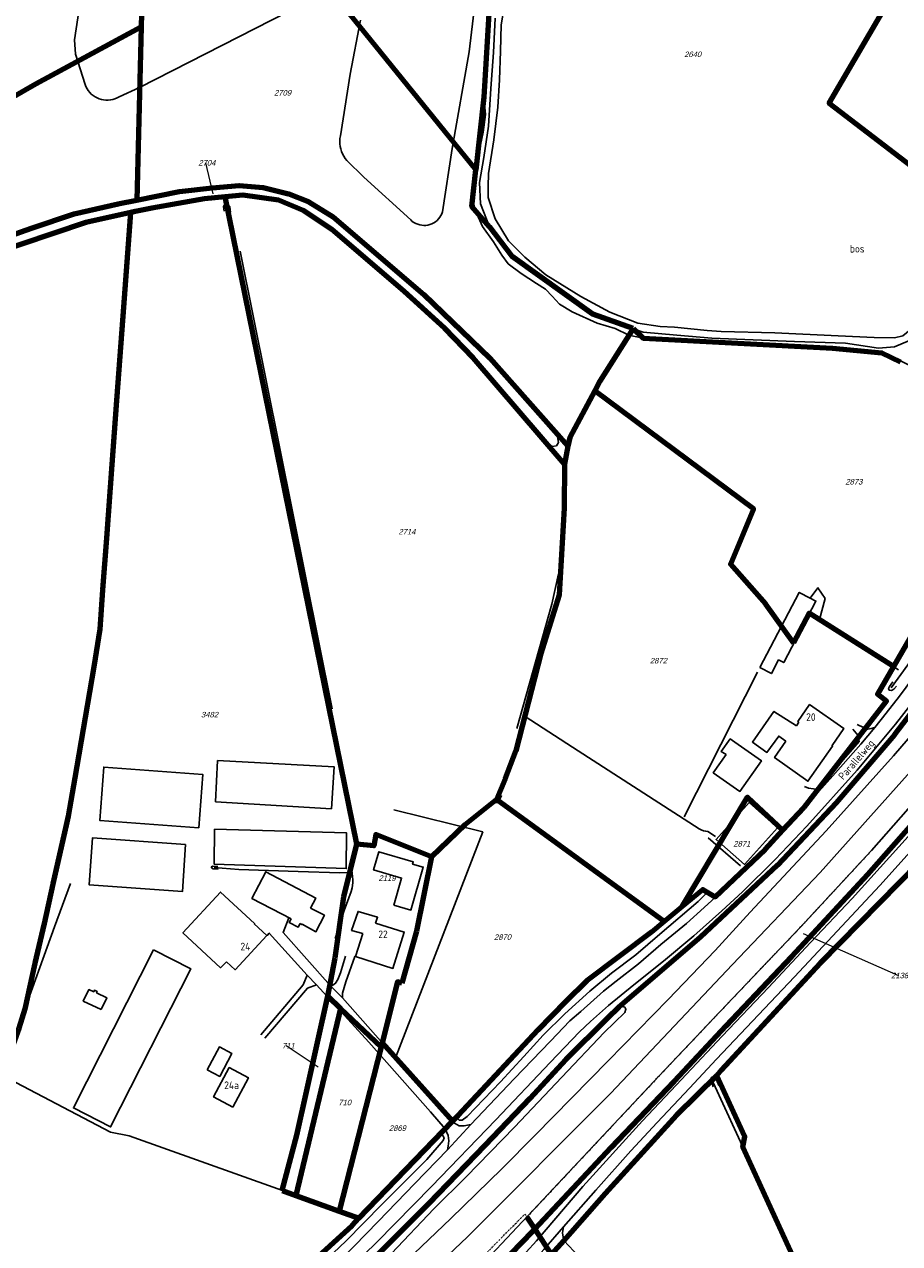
# Model space of a CAD drawing. Header units: metres. Extents: x 226218 to 240385, y 439369 to 449677.
# Tile 96 of 256: x 230531 to 230818, y 441490 to 441890. Entities that reach past the tile are written whole.
import ezdxf
from ezdxf.enums import TextEntityAlignment as Align

# ---------------------------------------------------------------- set-up
doc = ezdxf.new("R2010")
doc.units = ezdxf.units.M
doc.header["$MEASUREMENT"] = 0
doc.linetypes.add('DASHDOT', pattern=[1, 0.5, -0.25, 0, -0.25])
for name, color, linetype, lineweight in [('BIJPIJL', 73, 'Continuous', 0), ('KG01-perceelgrens', 73, 'Continuous', 100), ('KG02-sectiegrens', 73, 'DASHDOT', 18)]:
    doc.layers.add(name, color=color, linetype=linetype, lineweight=lineweight)
for name, color, linetype in [('CULTUURAANDUIDING', 253, 'Continuous'), ('DAKRAND', 4, 'Continuous'), ('DAKRAND-BYG', 4, 'Continuous'), ('GB20-pand_tevens_verblijfsobject', 1, 'Continuous'), ('Goud-ontwerp', 2, 'Continuous'), ('HOOFDGEBOUW', 4, 'Continuous'), ('HOUTWAL', 253, 'Continuous'), ('HUISNUMMER', 253, 'Continuous'), ('INSTEEKSLOOT', 153, 'Continuous'), ('KANTVERH', 253, 'Continuous'), ('KZ01-perceelnummer', 73, 'Continuous'), ('MIDSLTGREPPEL', 253, 'Continuous'), ('RASTER', 253, 'Continuous'), ('STRAATNAAM', 253, 'Continuous')]:
    doc.layers.add(name, color=color, linetype=linetype)
doc.styles.add('arial', font='arial.ttf')
doc.styles.get("Standard").update_dxf_attribs({"font": 'iso.shx'})

# ---------------------------------------------------------------- blocks, each defined once
blk = doc.blocks.new('Z01')
blk = doc.blocks.new('bijpijl')
at = {"color": 0}
blk.add_line((0, 0), (1, 0), dxfattribs=at)
blk = doc.blocks.new('TWENTEROUTE')
at = {"layer": 'KG01-perceelgrens'}
for points in [[(230734.669, 441992.169), (230732.039, 441982.462), (230730.756, 441972.77), (230727.648, 441965.462), (230722.802, 441956.139), (230712.625, 441941.185), (230709.491, 441938.03), (230704.361, 441934.118), (230699.588, 441929.56), (230694.52, 441922.209), (230686.457, 441905.061), (230683.393, 441896.748), (230681.5, 441865.744), (230678.889, 441842.012)], [(230583.788, 441959.445), (230678.889, 441842.012)], [(230564.696, 441948.922), (230570.613, 441941.092), (230569.321, 441888.795)], [(230857.428, 441815.781), (230794.637, 441863.795), (230837.655, 441937.513)], [(230438.574, 441825.066), (230448.255, 441829.536), (230455.621, 441832.398), (230492.57, 441847.279), (230503.038, 441852.075), (230518.755, 441860.983), (230534.787, 441870.148), (230569.321, 441888.795)], [(230569.321, 441888.795), (230567.919, 441832.063)], [(231006.067, 441885.893), (230928.214, 441796.221), (230848.5, 441702.585), (230832.377, 441678.305), (230816.016, 441656.912), (230796.954, 441634.586), (230777.686, 441614.229), (230752.464, 441590.659), (230725.767, 441567.662)], [(230730.415, 441789.969), (230717.199, 441794.656), (230690.712, 441813.728), (230683.381, 441823.298), (230677.556, 441829.897), (230678.889, 441842.012)], [(230567.919, 441832.063), (230581.867, 441834.842), (230592.605, 441836.114), (230601.368, 441836.778), (230609.267, 441836.164), (230617.509, 441834.109), (230624.173, 441831.453), (230632.164, 441826.567), (230661.865, 441801.089), (230683.473, 441780.275), (230709.036, 441751.499)], [(230490.748, 441802.882), (230499.416, 441809.206), (230506.175, 441813.192), (230533.42, 441822.826), (230547.417, 441827.509), (230561.813, 441830.847), (230567.919, 441832.063)], [(230596.791, 441833.068), (230590.023, 441832.428), (230572.83, 441829.445), (230567.396, 441828.259)], [(230707.997, 441745.591), (230677.998, 441780.353), (230668.722, 441789.994), (230655.375, 441802.246), (230631.739, 441822.454), (230622.374, 441828.666), (230614.302, 441832.068), (230602.606, 441833.617), (230596.791, 441833.068)], [(230639.99, 441621.052), (230596.791, 441833.068)], [(230565.968, 441827.947), (230551.184, 441824.72), (230519.314, 441814.017), (230508.537, 441809.899), (230500.169, 441805.303), (230494.256, 441800.862), (230475.014, 441783.719), (230474.675, 441783.546)], [(230544.884, 441627.314), (230545.557, 441630.277), (230547.715, 441642.839), (230551.035, 441662.563), (230553.918, 441679.222), (230555.902, 441691.489), (230556.8, 441704.426), (230558.039, 441721.368), (230559.815, 441745.481), (230561.333, 441766.385), (230563.404, 441794.083), (230565.63, 441823.485), (230565.968, 441827.947)], [(230567.396, 441828.259), (230565.968, 441827.947)], [(230730.415, 441789.969), (230719.573, 441772.77), (230717.903, 441769.625)], [(230730.415, 441789.969), (230733.728, 441786.779), (230795.672, 441783.533), (230811.831, 441781.978), (230818.044, 441779.057)], [(230717.903, 441769.625), (230709.74, 441754.249), (230709.036, 441751.499)], [(230717.903, 441769.625), (230769.883, 441730.889), (230762.301, 441712.848), (230773.794, 441699.808), (230782.91, 441687.07)], [(230709.036, 441751.499), (230707.997, 441745.591)], [(230871.961, 441753.707), (230829.426, 441703.051), (230815.694, 441679.286)], [(230707.997, 441745.591), (230707.865, 441731.091), (230706.154, 441702.767), (230700.198, 441683.499), (230692.019, 441651.642)], [(230815.694, 441679.286), (230788.075, 441696.802), (230782.91, 441687.07)], [(230815.694, 441679.286), (230810.464, 441670.236), (230813.359, 441667.913), (230786.306, 441633.025)], [(230723.262, 441521.789), (230743.946, 441543.518), (230760.853, 441561.622), (230782.364, 441584.32), (230807.334, 441611.18), (230825.249, 441631.518), (230841.089, 441649.59), (230858.281, 441669.77)], [(230692.019, 441651.642), (230688.566, 441642.472), (230685.671, 441635.676)], [(230685.671, 441635.676), (230675.303, 441627.399), (230664.386, 441616.948)], [(230685.671, 441635.676), (230740.601, 441595.759)], [(230746.532, 441600.669), (230767.855, 441636.505), (230779.493, 441625.673)], [(230779.493, 441625.673), (230786.306, 441633.025)], [(230522.998, 441542.854), (230523.789, 441545.441), (230529.311, 441560.818), (230531.332, 441567.156), (230534.627, 441582.106), (230537.626, 441595.109), (230540.528, 441608.136), (230544.884, 441627.314)], [(230664.386, 441616.948), (230646.196, 441624.274), (230645.461, 441620.54), (230639.99, 441621.052)], [(230746.532, 441600.669), (230753.307, 441606.276), (230757.342, 441603.81), (230773.645, 441619.362), (230779.493, 441625.673)], [(230635.644, 441603.792), (230639.99, 441621.052)], [(230830.357, 441621.411), (230791.655, 441582.162), (230759.242, 441547.104), (230757.846, 441545.286)], [(230664.386, 441616.948), (230659.486, 441592.644)], [(230632.8, 441583.89), (230635.644, 441603.792)], [(230740.601, 441595.759), (230746.532, 441600.669)], [(230671.31, 441530.364), (230673.11, 441532.23), (230699.32, 441560.289), (230708.513, 441569.702), (230715.392, 441576.406), (230736.516, 441592.378), (230740.601, 441595.759)], [(230659.486, 441592.644), (230654.699, 441575.582)], [(230630.388, 441571.294), (230632.8, 441583.89)], [(230654.699, 441575.582), (230653.292, 441575.95), (230648.209, 441555.983)], [(230725.767, 441567.662), (230721.918, 441564.025), (230708.428, 441550.547), (230696.628, 441537.799), (230681.908, 441522.41), (230663.482, 441503.42), (230642.566, 441482.477), (230627.391, 441467.652), (230613.027, 441454.865), (230606.543, 441449.36), (230596.747, 441441.033), (230585.459, 441431.879), (230571.657, 441421.433)], [(230615.436, 441507.695), (230620.3, 441525.797), (230630.388, 441571.294)], [(230630.388, 441571.294), (230634.584, 441567.305)], [(230634.584, 441567.305), (230619.931, 441506.067)], [(230634.584, 441567.305), (230647.875, 441554.67)], [(230648.209, 441555.983), (230647.875, 441554.67)], [(230648.209, 441555.983), (230671.31, 441530.364)], [(230647.875, 441554.67), (230634.188, 441500.904)], [(230757.846, 441545.286), (230744.682, 441532.316), (230721.297, 441506.71), (230707.696, 441491.284), (230703.552, 441486.74)], [(230811.582, 441423.406), (230766.358, 441521.942), (230767.022, 441525.291), (230757.846, 441545.286)], [(230640.635, 441498.569), (230671.31, 441530.364)], [(230698.193, 441495.012), (230723.262, 441521.789)], [(230615.436, 441507.695), (230619.931, 441506.067)], [(230619.931, 441506.067), (230634.188, 441500.904)], [(230634.188, 441500.904), (230640.635, 441498.569)], [(230562.05, 441431.025), (230588.244, 441451.603), (230609.159, 441469.546), (230638.373, 441496.225), (230640.635, 441498.569)], [(230695.639, 441498.955), (230698.193, 441495.012)], [(230698.193, 441495.012), (230693.16, 441489.734), (230678.846, 441474.72), (230664.443, 441459.882), (230648.031, 441443.499), (230632.361, 441428.75), (230617.655, 441414.793), (230608.4, 441406.285), (230598.997, 441397.451), (230590.758, 441390.396), (230583.738, 441385.488), (230579.084, 441382.473), (230574.89, 441380.009), (230567.872, 441375.758), (230559.875, 441370.84), (230548.852, 441363.604), (230541.263, 441358.447)], [(230698.193, 441495.012), (230703.552, 441486.74)]]:
    blk.add_lwpolyline(points, dxfattribs=at)
at = {"layer": 'KG02-sectiegrens'}
for points in [[(230855.253, 441672.158), (230834.887, 441649.085), (230808.463, 441619.012), (230785.312, 441594.031), (230761.003, 441568.481), (230738.904, 441545.13)], [(230738.904, 441545.13), (230695.639, 441498.955)], [(230560.388, 441378.315), (230587.168, 441396.242), (230606.147, 441412.585), (230644.746, 441448.956), (230694.99, 441499.957)], [(230694.99, 441499.957), (230695.639, 441498.955)]]:
    blk.add_lwpolyline(points, dxfattribs=at)
at = {"layer": 'BIJPIJL'}
for p, xscale, yscale, rotation in [((230592.895, 441834.125), 10.41092872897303, 10.41092872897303, 103.4355828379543), ((230786.065, 441591.825), 34.1839847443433, 34.1839847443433, 336.2875094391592), ((230627.225, 441548.075), 12.55652599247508, 12.55652599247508, 146.1403476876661)]:
    blk.add_blockref('bijpijl', p, dxfattribs=dict(at, xscale=xscale, yscale=yscale, rotation=rotation))
at = {"layer": 'KZ01-perceelnummer'}
ref = blk.add_blockref('Z01', (230749.575, 441879.797), dxfattribs=at)
ref.add_attrib('PERCNR', ' 2640', dxfattribs={"layer": 'GB20-pand_tevens_verblijfsobject', "color": 0, "ltscale": 2, "height": 1.8, "style": 'arial', "oblique": 15}).set_placement((230749.575, 441879.797), align=Align.MIDDLE)
ref = blk.add_blockref('Z01', (230615.276, 441867.196), dxfattribs=at)
ref.add_attrib('PERCNR', ' 2709', dxfattribs={"layer": 'GB20-pand_tevens_verblijfsobject', "color": 0, "ltscale": 2, "height": 1.8, "style": 'arial', "oblique": 15}).set_placement((230615.276, 441867.196), align=Align.MIDDLE)
ref = blk.add_blockref('Z01', (230592.895, 441834.125), dxfattribs=at)
ref.add_attrib('PERCNR', ' 2704', dxfattribs={"layer": 'GB20-pand_tevens_verblijfsobject', "color": 0, "ltscale": 2, "height": 1.8, "style": 'arial', "oblique": 15}).set_placement((230590.476, 441844.251), align=Align.MIDDLE)
ref = blk.add_blockref('Z01', (230802.381, 441739.795), dxfattribs=at)
ref.add_attrib('PERCNR', ' 2873', dxfattribs={"layer": 'GB20-pand_tevens_verblijfsobject', "color": 0, "ltscale": 2, "height": 1.8, "style": 'arial', "oblique": 15}).set_placement((230802.381, 441739.795), align=Align.MIDDLE)
ref = blk.add_blockref('Z01', (230655.994, 441723.433), dxfattribs=at)
ref.add_attrib('PERCNR', ' 2714', dxfattribs={"layer": 'GB20-pand_tevens_verblijfsobject', "color": 0, "ltscale": 2, "height": 1.8, "style": 'arial', "oblique": 15}).set_placement((230655.994, 441723.433), align=Align.MIDDLE)
ref = blk.add_blockref('Z01', (230738.354, 441681.191), dxfattribs=at)
ref.add_attrib('PERCNR', ' 2872', dxfattribs={"layer": 'GB20-pand_tevens_verblijfsobject', "color": 0, "ltscale": 2, "height": 1.8, "style": 'arial', "oblique": 15}).set_placement((230738.354, 441681.191), align=Align.MIDDLE)
ref = blk.add_blockref('Z01', (230591.338, 441663.52), dxfattribs=at)
ref.add_attrib('PERCNR', ' 3482', dxfattribs={"layer": 'GB20-pand_tevens_verblijfsobject', "color": 0, "ltscale": 2, "height": 1.8, "style": 'arial', "oblique": 15}).set_placement((230591.338, 441663.52), align=Align.MIDDLE)
ref = blk.add_blockref('Z01', (230765.681, 441621.224), dxfattribs=at)
ref.add_attrib('PERCNR', ' 2871', dxfattribs={"layer": 'GB20-pand_tevens_verblijfsobject', "color": 0, "ltscale": 2, "height": 1.8, "style": 'arial', "oblique": 15}).set_placement((230765.681, 441621.224), align=Align.MIDDLE)
ref = blk.add_blockref('Z01', (230649.502, 441609.982), dxfattribs=at)
ref.add_attrib('PERCNR', ' 2119', dxfattribs={"layer": 'GB20-pand_tevens_verblijfsobject', "color": 0, "ltscale": 2, "height": 1.8, "style": 'arial', "oblique": 15}).set_placement((230649.502, 441609.982), align=Align.MIDDLE)
ref = blk.add_blockref('Z01', (230687.296, 441590.648), dxfattribs=at)
ref.add_attrib('PERCNR', ' 2870', dxfattribs={"layer": 'GB20-pand_tevens_verblijfsobject', "color": 0, "ltscale": 2, "height": 1.8, "style": 'arial', "oblique": 15}).set_placement((230687.296, 441590.648), align=Align.MIDDLE)
ref = blk.add_blockref('Z01', (230786.065, 441591.825), dxfattribs=at)
ref.add_attrib('PERCNR', ' 2138', dxfattribs={"layer": 'GB20-pand_tevens_verblijfsobject', "color": 0, "ltscale": 2, "height": 1.8, "style": 'arial', "oblique": 15}).set_placement((230817.363, 441578.078), align=Align.MIDDLE)
ref = blk.add_blockref('Z01', (230627.225, 441548.075), dxfattribs=at)
ref.add_attrib('PERCNR', '  711', dxfattribs={"layer": 'GB20-pand_tevens_verblijfsobject', "color": 0, "ltscale": 2, "height": 1.8, "style": 'arial', "oblique": 15}).set_placement((230616.798, 441555.071), align=Align.MIDDLE)
ref = blk.add_blockref('Z01', (230635.269, 441536.482), dxfattribs=at)
ref.add_attrib('PERCNR', '  710', dxfattribs={"layer": 'GB20-pand_tevens_verblijfsobject', "color": 0, "ltscale": 2, "height": 1.8, "style": 'arial', "oblique": 15}).set_placement((230635.269, 441536.482), align=Align.MIDDLE)
ref = blk.add_blockref('Z01', (230652.871, 441528.081), dxfattribs=at)
ref.add_attrib('PERCNR', ' 2869', dxfattribs={"layer": 'GB20-pand_tevens_verblijfsobject', "color": 0, "ltscale": 2, "height": 1.8, "style": 'arial', "oblique": 15}).set_placement((230652.871, 441528.081), align=Align.MIDDLE)

msp = doc.modelspace()

# ---------------------------------------------------------------- linework, layer by layer
at = {"layer": 'DAKRAND'}
msp.add_line((230784.74, 441661.01), (230783.93, 441659.83), dxfattribs=at)
for points in [[(230780.46, 441654.79), (230778.1, 441656.47), (230774.25, 441651.17), (230769.52, 441654.51), (230776.56, 441664.56), (230783.93, 441659.83)], [(230780.46, 441654.79), (230776.77, 441649.43), (230787.7, 441641.71), (230795.78, 441653.17), (230795.55, 441653.33), (230795.61, 441653.42)], [(230606.33, 441595.02), (230606.46, 441595.16), (230595.25, 441605.4), (230582.98, 441592.02), (230595.25, 441580.6), (230597.25, 441582.59)], [(230641.86, 441591.8), (230638.22, 441592.87), (230640.33, 441599.09), (230646.71, 441597.16), (230646.07, 441595.25)]]:
    msp.add_lwpolyline(points, dxfattribs=at)
at = {"layer": 'DAKRAND-BYG'}
for points in [[(230771.94, 441678.91), (230784.85, 441703.54), (230788.39, 441701.68)], [(230788.39, 441701.68), (230790.29, 441700.69), (230779.74, 441680.58), (230778.07, 441681.45), (230775.7, 441676.94), (230771.94, 441678.91)], [(230760.85, 441650.45), (230759.26, 441651.48), (230762.22, 441655.54), (230763.73, 441654.53), (230772.46, 441648.39), (230765.41, 441638.36), (230756.67, 441644.5), (230760.85, 441650.45)], [(230593.65, 441634.94), (230594.34, 441648.48), (230632.52, 441646.42), (230631.63, 441632.67), (230593.65, 441634.94)], [(230588.18, 441626.46), (230589.45, 441643.92), (230557.07, 441646.33), (230555.81, 441628.84), (230588.18, 441626.46)], [(230777.7, 441626.43), (230766.86, 441614.45), (230757.59, 441622.66), (230768.48, 441634.73), (230777.7, 441626.43)], [(230593.34, 441626.05), (230636.59, 441624.78), (230636.45, 441613.07), (230593.17, 441614.58), (230593.34, 441626.05)], [(230583.86, 441620.95), (230582.79, 441605.55), (230552.28, 441607.76), (230553.33, 441623.16), (230583.86, 441620.95)], [(230652.01, 441601.1), (230654.58, 441610.01), (230645.45, 441612.64), (230647.17, 441618.59), (230658.42, 441615.34), (230658.2, 441614.59), (230661.71, 441613.58), (230657.64, 441599.48), (230652.01, 441601.1)], [(230618.45, 441596.61), (230605.59, 441603.34), (230610.09, 441612.08), (230626.48, 441603.42), (230624.77, 441600.13)], [(230624.77, 441600.13), (230629.34, 441597.79), (230626.53, 441592.43), (230622.03, 441594.89)], [(230621.39, 441595.07), (230620.7, 441593.88), (230617.79, 441595.39), (230618.45, 441596.61)], [(230621.39, 441595.07), (230621.96, 441594.77), (230622.03, 441594.89)], [(230573.36, 441586.49), (230585.6, 441580.25), (230559.28, 441528.5), (230547.1, 441534.69), (230573.36, 441586.49)], [(230556.19, 441566.9), (230550.36, 441569.69), (230552.18, 441573.49), (230553.76, 441572.73), (230554.01, 441573.26), (230554.89, 441572.84), (230554.68, 441572.41), (230558.05, 441570.8), (230556.19, 441566.9)], [(230590.93, 441547.19), (230594.91, 441554.7), (230599.04, 441552.52), (230595.06, 441545.01), (230590.93, 441547.19)]]:
    msp.add_lwpolyline(points, dxfattribs=at)
at = {"layer": 'HOOFDGEBOUW'}
for points in [[(230795.61, 441653.42), (230799.49, 441658.97), (230788.24, 441666.83), (230784.36, 441661.27), (230784.74, 441661.01)], [(230606.33, 441595.02), (230610.5, 441591.16), (230600.12, 441579.94), (230597.25, 441582.59)], [(230646.07, 441595.25), (230655.49, 441592.28), (230651.74, 441580.38), (230639.48, 441584.25), (230641.86, 441591.8)], [(230599.31, 441534.96), (230593.04, 441538.29), (230598.14, 441547.91), (230604.41, 441544.58), (230599.31, 441534.96)]]:
    msp.add_lwpolyline(points, dxfattribs=at)
at = {"layer": 'HOUTWAL'}
msp.add_line((230601.74, 441815.31), (230631.9, 441665.41), dxfattribs=at)
msp.add_lwpolyline([(230692.35, 441659.01), (230703.76, 441699.74), (230706.02, 441709.63)], dxfattribs=at)
at = {"layer": 'INSTEEKSLOOT'}
for p, q in [((230634.08, 441492.43), (230638.37, 441496.22)), ((230638.37, 441496.22), (230637.8, 441496.04))]:
    msp.add_line(p, q, dxfattribs=at)
for points in [[(230550.95, 441869.92), (230547.76, 441879.8), (230547.46, 441884.57), (230550.92, 441907.67), (230553.93, 441923.79), (230554, 441929.57), (230551.81, 441940.13), (230546.42, 441954.12), (230543.45, 441958.06), (230539.97, 441965.69), (230537.49, 441976.54), (230533.94, 441995.59), (230533.55, 441997.92), (230532.5, 442008.22), (230532.2, 442018.52)], [(230680.46, 441911.96), (230676.75, 441880.59), (230671.13, 441848.97), (230668, 441828.24)], [(230647.35, 441909.07), (230622.96, 441896.6), (230568.71, 441868.93), (230562.1, 441865.85)], [(230634.54, 441853.07), (230637.8, 441873.27), (230641.11, 441891)], [(230562.1, 441865.85), (230561.43, 441865.5), (230560.73, 441865.21), (230560.01, 441864.98), (230559.27, 441864.84), (230558.52, 441864.76), (230557.76, 441864.76), (230557.01, 441864.84), (230556.27, 441864.99), (230555.55, 441865.21), (230554.85, 441865.51), (230554.19, 441865.87), (230553.56, 441866.29), (230552.98, 441866.78), (230552.45, 441867.32), (230551.98, 441867.91), (230551.57, 441868.54), (230551.22, 441869.22), (230550.95, 441869.92)], [(230636.63, 441845.02), (230636.11, 441845.71), (230635.65, 441846.43), (230635.25, 441847.19), (230634.93, 441847.99), (230634.68, 441848.81), (230634.5, 441849.65), (230634.39, 441850.5), (230634.37, 441851.36), (230634.42, 441852.22), (230634.54, 441853.07)], [(230657.6, 441825.53), (230642.18, 441839.58), (230636.63, 441845.02)], [(230529.98, 441821.33), (230533.42, 441822.83), (230547.42, 441827.51), (230561.81, 441830.85), (230581.87, 441834.84), (230592.61, 441836.11), (230601.37, 441836.78), (230609.27, 441836.16), (230617.51, 441834.11), (230624.17, 441831.45), (230632.16, 441826.57), (230641.91, 441818.46), (230661.86, 441801.09), (230683.47, 441780.28), (230695.86, 441766.4), (230703.28, 441757.98), (230705.67, 441754.53), (230706.01, 441752.66), (230705.33, 441751.58), (230703.9, 441751.39), (230701.54, 441753.08), (230697.32, 441758.07), (230686.49, 441770.45), (230678, 441780.35), (230668.72, 441789.99), (230655.38, 441802.25), (230642.22, 441813.62)], [(230642.22, 441813.62), (230631.74, 441822.45), (230622.37, 441828.67), (230614.3, 441832.07), (230602.61, 441833.62), (230590.02, 441832.43), (230572.83, 441829.45), (230551.18, 441824.72), (230535.48, 441819.64)], [(230598.52, 441828.13), (230598.3, 441829.87), (230597.7, 441830.63), (230596.81, 441830.66), (230596.27, 441829.95), (230596.44, 441828.45)], [(230668, 441828.24), (230667.77, 441827.6), (230667.47, 441826.99), (230667.11, 441826.42), (230666.69, 441825.89), (230666.22, 441825.4), (230665.69, 441824.97), (230665.12, 441824.6), (230664.52, 441824.3), (230663.89, 441824.05), (230663.23, 441823.88), (230662.56, 441823.78), (230661.88, 441823.76), (230661.2, 441823.81), (230660.54, 441823.92), (230659.89, 441824.12), (230659.26, 441824.38), (230658.66, 441824.7), (230658.11, 441825.09), (230657.6, 441825.53)], [(230535.48, 441819.64), (230532.94, 441818.7), (230531.02, 441818.51)], [(230743.95, 441543.52), (230760.85, 441561.62), (230782.36, 441584.32), (230807.33, 441611.18), (230825.25, 441631.52), (230841.09, 441649.59), (230854.84, 441665.73), (230857.23, 441668.96), (230857.41, 441669.78), (230857.17, 441670.36), (230856.44, 441671.16), (230856.1, 441671.3), (230855.33, 441671.3), (230854.85, 441671.06), (230852.32, 441668.84), (230834.89, 441649.09), (230808.46, 441619.01), (230785.31, 441594.03), (230761, 441568.48), (230738.9, 441545.13)], [(230816.64, 441672.83), (230815.79, 441671.84), (230815.01, 441671.39), (230814.33, 441671.48), (230814.08, 441672.11), (230814.44, 441672.77), (230815.54, 441674.28)], [(230687.35, 441636.99), (230686.6, 441635.36), (230686.02, 441634.76), (230685.38, 441634.65), (230685.02, 441635.01), (230685.23, 441635.84), (230685.71, 441637.05)], [(230594.4, 441613.8), (230592.81, 441613.85), (230592.38, 441613.69), (230592.35, 441613.37), (230592.84, 441613.06), (230594.53, 441612.88)], [(230736.52, 441592.38), (230741.5, 441596.74), (230748.45, 441602.4), (230752.56, 441605.65), (230753.72, 441606.33), (230754.25, 441606.17), (230754.39, 441605.71), (230754.18, 441604.68), (230751.71, 441602.26), (230739.13, 441591.57), (230731.3, 441584.85), (230723.36, 441578.85), (230716.27, 441572.96), (230708.1, 441565.52), (230701.01, 441558.53), (230694.62, 441551.6), (230686.98, 441543.3), (230676.1, 441531.9), (230674.4, 441530.64), (230673.51, 441530.72), (230672.84, 441531.34), (230673.11, 441532.23), (230675.35, 441534.52), (230686.02, 441546.27), (230699.32, 441560.29), (230708.51, 441569.7), (230715.39, 441576.41), (230724.09, 441583.21), (230736.52, 441592.38)], [(230696.63, 441537.8), (230708.43, 441550.55), (230721.92, 441564.03), (230725.77, 441567.66), (230726.89, 441568.07), (230727.71, 441567.74), (230728.08, 441567.04), (230727.72, 441565.99), (230720.95, 441559.41), (230707.03, 441544.83), (230691.6, 441528.45), (230675.78, 441512.09), (230665.18, 441501.68)], [(230559.88, 441370.84), (230567.87, 441375.76), (230574.89, 441380.01), (230579.08, 441382.47), (230583.74, 441385.49), (230590.76, 441390.4), (230599, 441397.45), (230608.4, 441406.28), (230617.65, 441414.79), (230632.36, 441428.75), (230648.03, 441443.5), (230664.44, 441459.88), (230678.85, 441474.72), (230693.16, 441489.73), (230707.04, 441504.29), (230723.26, 441521.79), (230743.95, 441543.52)], [(230738.9, 441545.13), (230722.4, 441527.48), (230697.63, 441501.07), (230675.45, 441477.5), (230651, 441452.75), (230623.56, 441426.99), (230596.03, 441402.06), (230584.19, 441392.14), (230577.97, 441387.29), (230573.72, 441384.88), (230568.54, 441382.3)], [(230758.47, 441542.1), (230757.95, 441543.38), (230757.29, 441544.68), (230756.79, 441544.91), (230756.17, 441544.74), (230755.92, 441544.18), (230756.68, 441541.66)], [(230696.63, 441537.8), (230681.91, 441522.41), (230663.48, 441503.42), (230642.57, 441482.48), (230627.39, 441467.65), (230613.03, 441454.86), (230596.75, 441441.03), (230585.46, 441431.88), (230575.08, 441423.97), (230571.66, 441421.43), (230571.3, 441420.38), (230571.94, 441420.18), (230572.57, 441420.38), (230574.43, 441421.55), (230580.93, 441426.41), (230591.55, 441434.31), (230604.27, 441444), (230615.75, 441453.83), (230628.68, 441464.93), (230639.89, 441475.56), (230651.34, 441487.06), (230665.18, 441501.68)], [(230622.09, 441477.49), (230636.31, 441491.08), (230648.13, 441503.09), (230662.83, 441517.79), (230668.26, 441524.04), (230668.54, 441524.92), (230668.02, 441525.79), (230667.32, 441525.77), (230665.76, 441524.57), (230660.26, 441518.82), (230638.37, 441496.22)], [(230634.08, 441492.43), (230625.39, 441484.52), (230609.16, 441469.55), (230599.84, 441461.21), (230588.24, 441451.6), (230576.63, 441442.37), (230561.16, 441430.33), (230551.18, 441423.57), (230548.47, 441422.44), (230545.71, 441422.04), (230543.61, 441422.29), (230541.98, 441422.87), (230540.04, 441424.4), (230535.85, 441429.91), (230527.63, 441441.22), (230517.65, 441454.31), (230515.03, 441457.71)]]:
    msp.add_lwpolyline(points, dxfattribs=at)
at = {"layer": 'KANTVERH'}
for p, q in [((230754.68, 441789.36), (230743.98, 441790.42)), ((230779.18, 441625.13), (230777.83, 441626.42))]:
    msp.add_line(p, q, dxfattribs=at)
for points in [[(230701.62, 441923.55), (230697.34, 441916.4), (230692.83, 441907.76), (230690.02, 441901.06), (230688.2, 441895.11), (230687.19, 441889.44), (230687, 441880.86), (230686.63, 441871.41), (230686.09, 441862.45), (230684.78, 441851.81), (230683.02, 441840.73), (230682.98, 441836.52)], [(230768.73, 441598.78), (230793.67, 441625.41), (230815.68, 441650.02), (230842.44, 441681.03), (230862.12, 441703.73), (230884.03, 441729.15), (230904.41, 441752.62), (230928.97, 441781.19), (230951.15, 441806.84), (230971.98, 441830.94), (230998.13, 441861.08), (231009.72, 441874.34), (231014.44, 441881.21), (231020.07, 441890.19), (231023.08, 441893.93), (231031.26, 441903.59), (231035.48, 441907.35), (231040.65, 441911.45), (231045, 441915.33)], [(230685.21, 441891.58), (230684.73, 441880.35), (230683.83, 441868.61), (230683.05, 441856.25), (230681.54, 441846.01), (230680.08, 441837.86), (230680.46, 441830.86), (230683.38, 441823.3), (230690.71, 441813.73), (230698.01, 441807.71), (230707.17, 441801.52), (230717.2, 441794.66), (230727.99, 441790.75), (230733.76, 441788.78), (230744.78, 441787.8), (230756.2, 441786.78), (230783.24, 441785.78), (230799.93, 441785.19), (230810.78, 441783.56), (230816.02, 441784.03), (230820.96, 441786.02)], [(230682.98, 441836.52), (230682.94, 441832.85), (230685.3, 441825.91), (230689.57, 441818.69), (230694.96, 441813.34), (230701.82, 441807.54), (230713.32, 441800.44), (230722.8, 441795.32), (230731.92, 441791.72), (230739.31, 441790.63), (230743.98, 441790.42)], [(230858.79, 441814.74), (230850.49, 441811.21), (230841.8, 441806.59), (230834.92, 441801.15), (230828.79, 441796.18), (230822.95, 441790.93), (230818.75, 441787.64), (230815.98, 441786.95), (230809.4, 441787.04), (230797.58, 441787.64), (230776.81, 441788.55), (230759.23, 441789.03), (230754.68, 441789.36)], [(230763.01, 441581.65), (230791.71, 441611.81), (230828.6, 441653.1), (230853.63, 441682.09), (230871.96, 441703.22), (230887.4, 441721.1), (230900.86, 441736.79)], [(230867.52, 441730.1), (230859.51, 441720.54), (230852.52, 441711.35), (230846.05, 441702.1), (230838.89, 441691.42), (230830.4, 441679), (230825.74, 441672.38), (230816.33, 441660.43), (230803.77, 441645.34), (230787.32, 441627.03), (230776.92, 441616.1), (230766.3, 441605.49)], [(230866.95, 441683.41), (230862.33, 441675.12), (230858.92, 441669.48), (230854.89, 441663.8), (230849.73, 441657.23), (230845.14, 441651.63), (230838.61, 441644.05), (230829.52, 441633.67), (230817.42, 441620.24), (230802.14, 441603.31), (230788.52, 441588.88), (230774.73, 441574.16), (230759.62, 441558.26), (230744.5, 441542.17)], [(230824.24, 441678.4), (230817.66, 441669.62), (230813.29, 441664.04), (230809.57, 441659.32), (230805.04, 441653.81), (230796.74, 441644.44), (230790.34, 441637.38), (230779.18, 441625.13), (230773.64, 441619.36)], [(230809.57, 441659.32), (230808.43, 441658.97), (230807.3, 441658.8), (230805.93, 441659.26), (230803.79, 441660.31)], [(230802.43, 441658.75), (230804.06, 441656.78), (230804.27, 441655.74), (230804.42, 441654.68), (230790.83, 441639.09), (230789.54, 441639.21), (230787.92, 441639.45), (230786.6, 441639.93)], [(230757.78, 441550.71), (230783.27, 441577.64), (230811.22, 441607.56), (230830.07, 441628.51)], [(230773.64, 441619.36), (230764.62, 441610.33), (230753.66, 441600.3)], [(230716.43, 441562.96), (230722.31, 441568.26), (230730.62, 441575.02), (230740.35, 441582.74), (230750.27, 441591.02), (230759.51, 441599.22), (230766.3, 441605.49)], [(230753.66, 441600.3), (230747.94, 441595.11), (230739.53, 441588.21), (230732.2, 441581.94), (230724.9, 441576.23), (230720.73, 441572.98), (230713.3, 441566.28)], [(230617.7, 441597), (230615.76, 441592.17), (230631.33, 441574.74), (230635.21, 441570.8), (230650.18, 441553.8), (230652.57, 441551.14), (230668.74, 441533.21), (230671.88, 441529.74), (230673.42, 441528.84), (230675.09, 441528.81), (230677.29, 441529.29)], [(230768.73, 441598.78), (230757.25, 441586.3), (230741.96, 441570.26), (230722.28, 441550.13), (230698.32, 441525.8), (230687.4, 441514.7), (230670.78, 441498.45), (230658.68, 441486.99), (230649.06, 441478.41), (230639.27, 441469.59)], [(230669.59, 441520.93), (230669.82, 441522.15), (230670.03, 441523.94), (230669.85, 441525.71), (230668.89, 441527.9), (230664.1, 441533.38), (230643.82, 441556.2), (230626.74, 441574.99), (230623.69, 441578.24), (230611.27, 441591.95), (230610.54, 441591.16)], [(230631.33, 441574.74), (230632.04, 441574.89), (230632.98, 441575.53), (230633.77, 441576.79), (230634.57, 441578.95), (230636.2, 441584.38)], [(230639.5, 441584.28), (230639.27, 441584.35), (230636.37, 441575.95), (230635.2, 441572.3), (230635.21, 441570.8)], [(230763.01, 441581.65), (230722.97, 441539.44), (230676.17, 441492.52), (230653.16, 441470.68), (230626.35, 441445.16), (230601.54, 441419.7)], [(230608.52, 441558.66), (230622.41, 441575.06), (230623.69, 441578.24)], [(230626.74, 441574.99), (230623.75, 441573.92), (230609.86, 441557.52)], [(230635.17, 441485.39), (230646.97, 441497.47), (230658.91, 441509.92), (230669.59, 441520.93), (230677.29, 441529.29), (230691.44, 441544.2), (230703.4, 441556.61), (230709.74, 441563.28), (230713.3, 441566.28)], [(230716.43, 441562.96), (230712.91, 441559.68), (230703.29, 441549.53), (230685.41, 441530.83), (230664.4, 441509.01), (230646.44, 441490.69), (230621.59, 441466.54), (230602.18, 441449.32), (230591.17, 441440.33), (230580.64, 441432.07), (230570.88, 441424.58), (230554.93, 441412.93), (230541.79, 441403.4), (230532.12, 441396.59), (230519.21, 441388.16), (230504.36, 441379.17)], [(230579.71, 441367.39), (230577.95, 441370.55), (230578.14, 441373.29), (230579.05, 441375.1), (230583.54, 441378.13), (230590.64, 441382.95), (230597.02, 441387.54), (230603.85, 441393.18), (230610.91, 441399.09), (230619.11, 441406.19), (230629.02, 441414.79), (230638.81, 441423.9), (230645.63, 441430.16), (230657.42, 441441.68), (230666.43, 441450.88), (230677.22, 441461.95), (230690.04, 441475.82), (230701.15, 441488.29), (230707.64, 441495.76), (230718.22, 441507.82), (230729.68, 441520.64), (230738.3, 441529.93), (230748.88, 441541.21), (230757.78, 441550.71)], [(230744.5, 441542.17), (230733.5, 441530.46), (230713.94, 441508.94), (230698.74, 441491.12), (230681.85, 441472.63), (230664.38, 441454.27), (230646.63, 441436.71), (230632.99, 441423.76), (230618.73, 441410.97), (230605.45, 441399.66), (230596.46, 441392.22), (230587.3, 441385.19), (230575.32, 441377.54), (230565.38, 441371.19), (230555.75, 441365.06)], [(230707.64, 441495.76), (230707.35, 441493.8), (230707.52, 441492.41), (230707.7, 441491.28), (230710.96, 441487.74), (230728.12, 441469.94), (230740.32, 441457.34), (230756.7, 441440.15)]]:
    msp.add_lwpolyline(points, dxfattribs=at)
at = {"layer": 'MIDSLTGREPPEL'}
for p, q in [((230637.57, 441633.89), (230635.89, 441641.18)), ((230757.4, 441623.59), (230754.95, 441625.2))]:
    msp.add_line(p, q, dxfattribs=at)
for points in [[(230682.72, 441890.35), (230682.79, 441883.8), (230682.85, 441880), (230681.76, 441873.24), (230681.5, 441865.74), (230682.04, 441860.09), (230681.33, 441854.26), (230679.97, 441848.02), (230678.57, 441842.41), (230677.93, 441837.46), (230677.83, 441832.34), (230678.79, 441828.5), (230681.12, 441823.4), (230684.68, 441818.37), (230687.39, 441814.01)], [(230622.52, 441704.66), (230615.64, 441740.05), (230606.9, 441782.2), (230597.57, 441829.23)], [(230687.39, 441814.01), (230689.48, 441811.19), (230693.75, 441808.02), (230698.76, 441804.76), (230701.78, 441802.91), (230703.89, 441800.59), (230706.27, 441797.96), (230710.45, 441795.44), (230718.61, 441791.7), (230724.52, 441790.04), (230729.05, 441787.81), (230733.73, 441786.78), (230743.64, 441786.16), (230759.21, 441785.51), (230778.48, 441784.35), (230795.67, 441783.53), (230807.48, 441782.42), (230811.83, 441781.98), (230816.85, 441779.97)], [(230729.05, 441787.81), (230725.22, 441782.16), (230719.57, 441772.77), (230715.46, 441765.12), (230709.74, 441754.25), (230708.01, 441747.51), (230707.72, 441739.19), (230707.86, 441731.09), (230707.23, 441722.08), (230706.84, 441710.91), (230706.15, 441702.77), (230703.71, 441693.58), (230700.2, 441683.5)], [(230816.85, 441779.97), (230829.52, 441773.85), (230844.71, 441767.04), (230865.54, 441756.81), (230871.74, 441753.82)], [(230622.52, 441704.66), (230626.8, 441685.16), (230632.63, 441657.16), (230635.89, 441641.18)], [(230700.2, 441683.5), (230697.95, 441674.94), (230695.68, 441664.78), (230695.12, 441662.95)], [(230814.9, 441672.29), (230820.38, 441679.8), (230825.8, 441687.12)], [(230695.12, 441662.95), (230694.51, 441660.95), (230692.02, 441651.64), (230688.57, 441642.47), (230685.58, 441635.47)], [(230752.06, 441626.09), (230743.73, 441631.44), (230712.48, 441651.69), (230695.12, 441662.95)], [(230637.57, 441633.89), (230638.52, 441629.62), (230639.49, 441625.17), (230639.89, 441622.25), (230639.15, 441617.25), (230638.25, 441612.71)], [(230754.95, 441625.2), (230754.2, 441625.31), (230753.46, 441625.49), (230752.74, 441625.75), (230752.06, 441626.09)], [(230638.25, 441612.71), (230637.58, 441611.78), (230634.42, 441611.75), (230620.73, 441612.11), (230601.27, 441612.84), (230595.82, 441613.18), (230593.23, 441613.5)], [(230632.89, 441590.16), (230635.84, 441599.34), (230638.13, 441605.59), (230638.42, 441606.74), (230638.64, 441608.43), (230638.68, 441609.42), (230638.25, 441612.71)], [(230756.67, 441543.06), (230775.74, 441501.56), (230792, 441466.85)]]:
    msp.add_lwpolyline(points, dxfattribs=at)
at = {"layer": 'RASTER'}
for p, q in [((230817.37, 441678.22), (230791.42, 441694.68)), ((230771.11, 441677.39), (230747.13, 441630.05)), ((230765.63, 441613.97), (230755.01, 441623.21))]:
    msp.add_line(p, q, dxfattribs=at)
for points in [[(230852.55, 441963.04), (230837.34, 441937.87), (230794.64, 441863.79), (230851.42, 441820.38)], [(230791.42, 441694.68), (230793.33, 441701.56), (230790.97, 441705.05), (230788.39, 441701.68)], [(230652.57, 441551.14), (230681.17, 441625.13), (230652.05, 441632.39)], [(230830.03, 441621.08), (230791.65, 441582.16), (230757.29, 441544.68)], [(230529.92, 441563.46), (230540.94, 441594.01), (230546.12, 441608.2)], [(230625.09, 441504.26), (230565.33, 441525.55), (230559.31, 441526.73), (230523.88, 441545.35)], [(230755.92, 441544.18), (230744.68, 441532.32), (230721.3, 441506.71), (230707.7, 441491.28)]]:
    msp.add_lwpolyline(points, dxfattribs=at)

# ---------------------------------------------------------------- block references
at = {"layer": 'Goud-ontwerp', "linetype": 'Continuous'}
msp.add_blockref('TWENTEROUTE', (0, 0), dxfattribs=at)

# ---------------------------------------------------------------- texts
at = {"layer": 'CULTUURAANDUIDING'}
msp.add_text('bos', height=2.5, dxfattribs=at).set_placement((230801.42, 441814.87))
at = {"layer": 'HUISNUMMER'}
for s, p in [('20', (230787.11, 441661.45)), ('22', (230646.98, 441590.32)), ('24', (230601.84, 441586.31)), ('24a', (230596.51, 441540.88))]:
    msp.add_text(s, height=2.5, dxfattribs=at).set_placement(p)
at = {"layer": 'STRAATNAAM'}
msp.add_text('Parallelweg', height=2.5, rotation=49.2993, dxfattribs=at).set_placement((230799.29, 441641.93))

doc.saveas('drawing.dxf')
